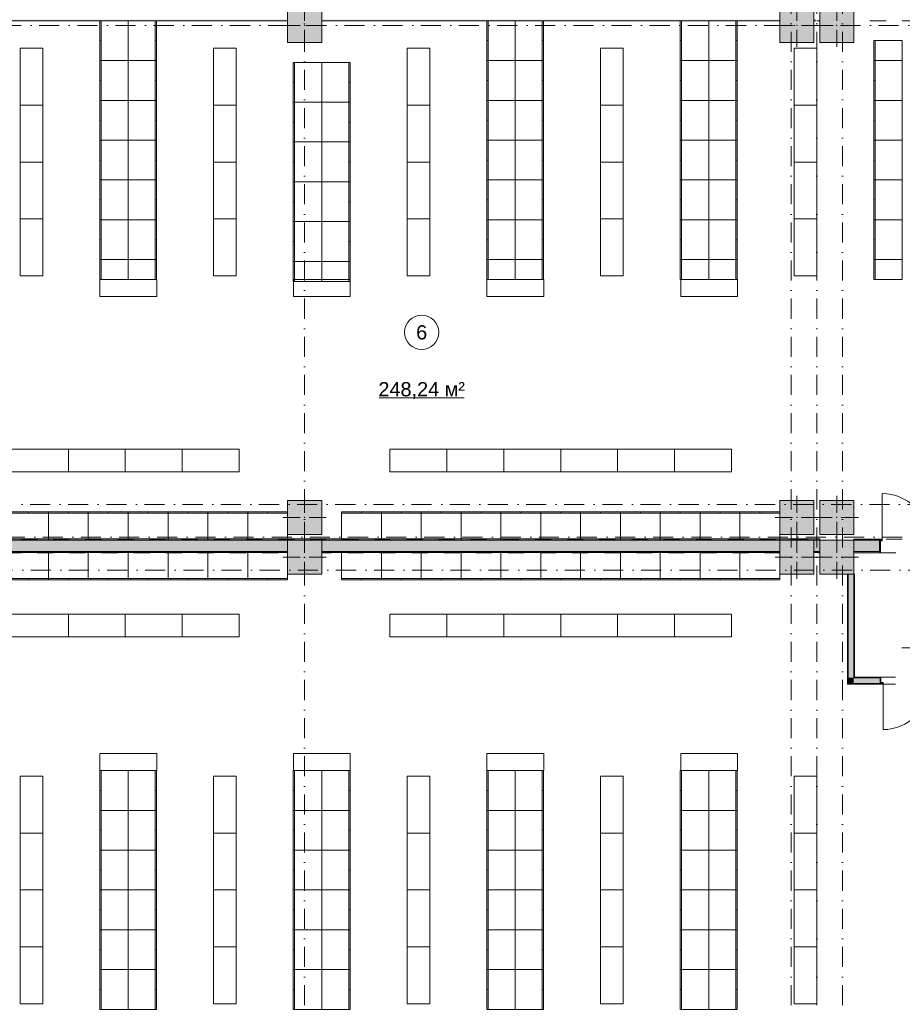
# Model space of a CAD drawing. Header units: millimetres. Extents: x -14761 to 157739, y -22400 to 107990.
# Tile 122 of 256: x 75994 to 91502, y 18790 to 36100. Entities that reach past the tile are written whole.
import ezdxf

# ---------------------------------------------------------------- set-up
doc = ezdxf.new("R2010")
doc.units = ezdxf.units.MM
doc.header["$MEASUREMENT"] = 0
doc.linetypes.add('Штриховая', pattern=[564.444447, 282.222223, -282.222223])
doc.linetypes.add('Штрихпунктирная', pattern=[670.277762, 352.777767, -176.388884, 0, -141.111112])
for name, color, linetype in [('Интерьер - Мебель', 7, 'Continuous'), ('Конструктив - Колонны', 7, 'Continuous'), ('Конструктив - Стены Блок 100 нов', 7, 'Continuous'), ('Конструктив - Стены Блок 200 нов', 7, 'Continuous'), ('Элемент Модели - Зона', 7, 'Continuous'), ('Элемент Модели - Оси', 7, 'Continuous')]:
    doc.layers.add(name, color=color, linetype=linetype)
doc.styles.add('СГЕНЕРИР_СТИЛЬ_1', font='txt')

msp = doc.modelspace()

# ---------------------------------------------------------------- hatches: boundary and pattern name
at = {"layer": 'Конструктив - Колонны', "linetype": 'Continuous', "lineweight": 0, "true_color": 0x000000}
for points in [[(80700, 35700), (81300, 35700), (81300, 36300), (80700, 36300)], [(89350, 35700), (89950, 35700), (89950, 36300), (89350, 36300)], [(90050, 35700), (90650, 35700), (90650, 36300), (90050, 36300)], [(80700, 27050), (81300, 27050), (81300, 27650), (80700, 27650)], [(89350, 27050), (89950, 27050), (89950, 27650), (89350, 27650)], [(90050, 27050), (90650, 27050), (90650, 27650), (90050, 27650)], [(80700, 26350), (81300, 26350), (81300, 26950), (80700, 26950)], [(89350, 26350), (89950, 26350), (89950, 26950), (89350, 26950)], [(90050, 26350), (90650, 26350), (90650, 26950), (90050, 26950)]]:
    msp.add_hatch(color=18, dxfattribs=at).paths.add_polyline_path(points)
at = {"layer": 'Конструктив - Стены Блок 100 нов', "linetype": 'Continuous', "lineweight": 0, "true_color": 0x000000}
for points in [[(90550, 24430), (90550, 26345), (90540, 26345), (90540, 24430)], [(90550, 26345), (90650, 26350), (90650, 26350), (90550, 26350)], [(90650, 24530), (90650, 26350), (90550, 26345), (90550, 24530)], [(90650, 26350), (90650, 26350), (90660, 26350)], [(90660, 24540), (90660, 26350), (90650, 26350), (90650, 24540)], [(90540, 24430), (90540, 24420), (90550, 24430)], [(90540, 24420), (90550, 24420), (90550, 24430)], [(90550, 24530), (90550, 24430), (90650, 24530)], [(90650, 24530), (90550, 24430), (90650, 24430)], [(91115, 24430), (90550, 24430), (90550, 24420), (91115, 24420)], [(90650, 24540), (90650, 24530), (90660, 24540)], [(90660, 24540), (90650, 24530), (90660, 24530)], [(90650, 24530), (90650, 24430), (91115, 24430), (91115, 24450), (91115, 24530)], [(90660, 24540), (90660, 24530), (91115, 24530), (91115, 24540)], [(91125, 24540), (91115, 24540), (91115, 24530), (91115, 24450), (91125, 24450)], [(91115, 24420), (91165, 24420), (91165, 24450), (91115, 24450)]]:
    msp.add_hatch(color=18, dxfattribs=at).paths.add_polyline_path(points)
at = {"layer": 'Конструктив - Стены Блок 200 нов', "linetype": 'Continuous', "lineweight": 0, "true_color": 0x000000}
for points in [[(72300, 36080), (80700, 36080), (80700, 36100), (72300, 36100)], [(81300, 36080), (89350, 36080), (89350, 36100), (81300, 36100)], [(89950, 36099), (89969, 36080), (89969, 36100), (89950, 36100)], [(89950, 36099), (89950, 36080), (89969, 36080)], [(90050, 26971), (71720, 26971), (71720, 26951), (90050, 26951)], [(90050, 26951), (71720, 26951), (71720, 26950), (72300, 26950), (72300, 26751), (80700, 26751), (80700, 26950), (81300, 26950), (81300, 26751), (89350, 26751), (89350, 26950), (89950, 26950), (89950, 26751), (90050, 26751)], [(90650, 26950), (91100, 26950), (91100, 26970), (90650, 26970)], [(90650, 26950), (90650, 26750), (91100, 26750), (91100, 26940), (91100, 26950)], [(91100, 26970), (91100, 26940), (91150, 26940), (91150, 26970)], [(91120, 26730), (91120, 26940), (91100, 26940), (91100, 26750), (91100, 26730)], [(72305, 26731), (80700, 26731), (80700, 26751), (72305, 26751)], [(81300, 26731), (89350, 26731), (89350, 26751), (81300, 26751)], [(89950, 26731), (90050, 26731), (90050, 26751), (89950, 26751)], [(90650, 26750), (90650, 26730), (91100, 26730), (91100, 26750)]]:
    msp.add_hatch(color=18, dxfattribs=at).paths.add_polyline_path(points)

# ---------------------------------------------------------------- linework, layer by layer
at = {"layer": 'Интерьер - Мебель', "color": 7, "linetype": 'Continuous', "lineweight": 15}
for p, q in [((77400, 36082), (77425, 36082)), ((77425, 36082), (77425, 35382)), ((78375, 36082), (78375, 35382)), ((78400, 36082), (78375, 36082)), ((84200, 36082), (84225, 36082)), ((84225, 36082), (84225, 35382)), ((85175, 36082), (85175, 35382)), ((85200, 36082), (85175, 36082)), ((87600, 36082), (87625, 36082)), ((87625, 36082), (87625, 35382)), ((88575, 36082), (88575, 35382)), ((88600, 36082), (88575, 36082)), ((77400, 35732), (77425, 35732)), ((78400, 35732), (78375, 35732)), ((84200, 35732), (84225, 35732)), ((85200, 35732), (85175, 35732)), ((87600, 35732), (87625, 35732)), ((88600, 35732), (88575, 35732)), ((91025, 35382), (91025, 35732)), ((77400, 35382), (77425, 35382)), ((77425, 35382), (77425, 34682)), ((78375, 35382), (78375, 34682)), ((78400, 35382), (78375, 35382)), ((80800, 35350), (80825, 35350)), ((80825, 35350), (80825, 34650)), ((81775, 35350), (81775, 34650)), ((81800, 35350), (81775, 35350)), ((84200, 35382), (84225, 35382)), ((84225, 35382), (84225, 34682)), ((85175, 35382), (85175, 34682)), ((85200, 35382), (85175, 35382)), ((87600, 35382), (87625, 35382)), ((87625, 35382), (87625, 34682)), ((88575, 35382), (88575, 34682)), ((88600, 35382), (88575, 35382)), ((91000, 35382), (91025, 35382)), ((91000, 35382), (91025, 35382)), ((91025, 35382), (91025, 34682)), ((77400, 35032), (77425, 35032)), ((78400, 35032), (78375, 35032)), ((80800, 35000), (80825, 35000)), ((81800, 35000), (81775, 35000)), ((84200, 35032), (84225, 35032)), ((85200, 35032), (85175, 35032)), ((87600, 35032), (87625, 35032)), ((88600, 35032), (88575, 35032)), ((91000, 35032), (91025, 35032)), ((77400, 34682), (77425, 34682)), ((77425, 34682), (77425, 33982)), ((78375, 34682), (78375, 33982)), ((78400, 34682), (78375, 34682)), ((80800, 34650), (80825, 34650)), ((80825, 34650), (80825, 33950)), ((81775, 34650), (81775, 33950)), ((81800, 34650), (81775, 34650)), ((84200, 34682), (84225, 34682)), ((84225, 34682), (84225, 33982)), ((85175, 34682), (85175, 33982)), ((85200, 34682), (85175, 34682)), ((87600, 34682), (87625, 34682)), ((87625, 34682), (87625, 33982)), ((88575, 34682), (88575, 33982)), ((88600, 34682), (88575, 34682)), ((91000, 34682), (91025, 34682)), ((91025, 34682), (91025, 33982)), ((77400, 34332), (77425, 34332)), ((78400, 34332), (78375, 34332)), ((80800, 34300), (80825, 34300)), ((81800, 34300), (81775, 34300)), ((84200, 34332), (84225, 34332)), ((85200, 34332), (85175, 34332)), ((87600, 34332), (87625, 34332)), ((88600, 34332), (88575, 34332)), ((91000, 34332), (91025, 34332)), ((77400, 33982), (77425, 33982)), ((77425, 33982), (77425, 33282)), ((78375, 33982), (78375, 33282)), ((78400, 33982), (78375, 33982)), ((80800, 33950), (80825, 33950)), ((80825, 33950), (80825, 33250)), ((81775, 33950), (81775, 33250)), ((81800, 33950), (81775, 33950)), ((84200, 33982), (84225, 33982)), ((84225, 33982), (84225, 33282)), ((85175, 33982), (85175, 33282)), ((85200, 33982), (85175, 33982)), ((87600, 33982), (87625, 33982)), ((87625, 33982), (87625, 33282)), ((88575, 33982), (88575, 33282)), ((88600, 33982), (88575, 33982)), ((91000, 33982), (91025, 33982)), ((91025, 33982), (91025, 33282)), ((77400, 33632), (77425, 33632)), ((78400, 33632), (78375, 33632)), ((80800, 33600), (80825, 33600)), ((81800, 33600), (81775, 33600)), ((84200, 33632), (84225, 33632)), ((85200, 33632), (85175, 33632)), ((87600, 33632), (87625, 33632)), ((88600, 33632), (88575, 33632)), ((91000, 33632), (91025, 33632)), ((77400, 33282), (77425, 33282)), ((77425, 33282), (77425, 32582)), ((78375, 33282), (78375, 32582)), ((78400, 33282), (78375, 33282)), ((80800, 33250), (80825, 33250)), ((80825, 33250), (80825, 32550)), ((81775, 33250), (81775, 32550)), ((81800, 33250), (81775, 33250)), ((84200, 33282), (84225, 33282)), ((84225, 33282), (84225, 32582)), ((85175, 33282), (85175, 32582)), ((85200, 33282), (85175, 33282)), ((87600, 33282), (87625, 33282)), ((87625, 33282), (87625, 32582)), ((88575, 33282), (88575, 32582)), ((88600, 33282), (88575, 33282)), ((91000, 33282), (91025, 33282)), ((91025, 33282), (91025, 32582)), ((77400, 32932), (77425, 32932)), ((78400, 32932), (78375, 32932)), ((80800, 32900), (80825, 32900)), ((81800, 32900), (81775, 32900)), ((84200, 32932), (84225, 32932)), ((85200, 32932), (85175, 32932)), ((87600, 32932), (87625, 32932)), ((88600, 32932), (88575, 32932)), ((91000, 32932), (91025, 32932)), ((77400, 32582), (77425, 32582)), ((77425, 32582), (77425, 31882)), ((78375, 32582), (78375, 31882)), ((78400, 32582), (78375, 32582)), ((80800, 32550), (80825, 32550)), ((80825, 32550), (80825, 31850)), ((81775, 32550), (81775, 31850)), ((81800, 32550), (81775, 32550)), ((84200, 32582), (84225, 32582)), ((84225, 32582), (84225, 31882)), ((85175, 32582), (85175, 31882)), ((85200, 32582), (85175, 32582)), ((87600, 32582), (87625, 32582)), ((87625, 32582), (87625, 31882)), ((88575, 32582), (88575, 31882)), ((88600, 32582), (88575, 32582)), ((91000, 32582), (91025, 32582)), ((91025, 32582), (91025, 31882)), ((77400, 32232), (77425, 32232)), ((78400, 32232), (78375, 32232)), ((80800, 32200), (80825, 32200)), ((81800, 32200), (81775, 32200)), ((84200, 32232), (84225, 32232)), ((85200, 32232), (85175, 32232)), ((87600, 32232), (87625, 32232)), ((88600, 32232), (88575, 32232)), ((91000, 32232), (91025, 32232)), ((77425, 31532), (77425, 31882)), ((78375, 31532), (78375, 31882)), ((84225, 31532), (84225, 31882)), ((85175, 31532), (85175, 31882)), ((87625, 31532), (87625, 31882)), ((88575, 31532), (88575, 31882)), ((91025, 31532), (91025, 31882)), ((80825, 31500), (80825, 31850)), ((81775, 31500), (81775, 31850)), ((77400, 31532), (77425, 31532)), ((78402, 31532), (77402, 31532)), ((77402, 31532), (77402, 31232)), ((78400, 31532), (78375, 31532)), ((78402, 31232), (78402, 31532)), ((81803, 31532), (80803, 31532)), ((80803, 31532), (80803, 31232)), ((81803, 31232), (81803, 31532)), ((84200, 31532), (84225, 31532)), ((85203, 31532), (84203, 31532)), ((84203, 31532), (84203, 31232)), ((85200, 31532), (85175, 31532)), ((85203, 31232), (85203, 31532)), ((87600, 31532), (87625, 31532)), ((88608, 31532), (87608, 31532)), ((87608, 31532), (87608, 31232)), ((88600, 31532), (88575, 31532)), ((88608, 31232), (88608, 31532)), ((91000, 31532), (91025, 31532)), ((80800, 31500), (80825, 31500)), ((81800, 31500), (81775, 31500)), ((77402, 31232), (78402, 31232)), ((80803, 31232), (81803, 31232)), ((84203, 31232), (85203, 31232)), ((87608, 31232), (88608, 31232)), ((75800, 27425), (76500, 27425)), ((76150, 27450), (76150, 27425)), ((76500, 27450), (76500, 27425)), ((76500, 27425), (77200, 27425)), ((76850, 27450), (76850, 27425)), ((77200, 27450), (77200, 27425)), ((77200, 27425), (77900, 27425)), ((77550, 27450), (77550, 27425)), ((77900, 27450), (77900, 27425)), ((77900, 27425), (78600, 27425)), ((78250, 27450), (78250, 27425)), ((78600, 27450), (78600, 27425)), ((78600, 27425), (79300, 27425)), ((78950, 27450), (78950, 27425)), ((79300, 27450), (79300, 27425)), ((79300, 27425), (80000, 27425)), ((79650, 27450), (79650, 27425)), ((80000, 27450), (80000, 27425)), ((80000, 27425), (80700, 27425)), ((80350, 27450), (80350, 27425)), ((81650, 27450), (81650, 27425)), ((81650, 27425), (82350, 27425)), ((82000, 27450), (82000, 27425)), ((82350, 27450), (82350, 27425)), ((82350, 27425), (83050, 27425)), ((82700, 27450), (82700, 27425)), ((83050, 27450), (83050, 27425)), ((83050, 27425), (83750, 27425)), ((83400, 27450), (83400, 27425)), ((83750, 27450), (83750, 27425)), ((83750, 27425), (84450, 27425)), ((84100, 27450), (84100, 27425)), ((84450, 27450), (84450, 27425)), ((84450, 27425), (85150, 27425)), ((84800, 27450), (84800, 27425)), ((85150, 27450), (85150, 27425)), ((85150, 27425), (85850, 27425)), ((85500, 27450), (85500, 27425)), ((85850, 27450), (85850, 27425)), ((85850, 27425), (86550, 27425)), ((86200, 27450), (86200, 27425)), ((86550, 27450), (86550, 27425)), ((86550, 27425), (87250, 27425)), ((86900, 27450), (86900, 27425)), ((87250, 27450), (87250, 27425)), ((87250, 27425), (87950, 27425)), ((87600, 27450), (87600, 27425)), ((87950, 27450), (87950, 27425)), ((87950, 27425), (88650, 27425)), ((88300, 27450), (88300, 27425)), ((88650, 27450), (88650, 27425)), ((88650, 27425), (89350, 27425)), ((89000, 27450), (89000, 27425)), ((75800, 26275), (76500, 26275)), ((76150, 26250), (76150, 26275)), ((76500, 26275), (77200, 26275)), ((76500, 26250), (76500, 26275)), ((76850, 26250), (76850, 26275)), ((77200, 26275), (77900, 26275)), ((77200, 26250), (77200, 26275)), ((77550, 26250), (77550, 26275)), ((77900, 26275), (78600, 26275)), ((77900, 26250), (77900, 26275)), ((78250, 26250), (78250, 26275)), ((78600, 26275), (79300, 26275)), ((78600, 26250), (78600, 26275)), ((78950, 26250), (78950, 26275)), ((79300, 26275), (80000, 26275)), ((79300, 26250), (79300, 26275)), ((79650, 26250), (79650, 26275)), ((80000, 26275), (80700, 26275)), ((80000, 26250), (80000, 26275)), ((80350, 26250), (80350, 26275)), ((81650, 26275), (82350, 26275)), ((81650, 26250), (81650, 26275)), ((82000, 26250), (82000, 26275)), ((82350, 26275), (83050, 26275)), ((82350, 26250), (82350, 26275)), ((82700, 26250), (82700, 26275)), ((83050, 26275), (83750, 26275)), ((83050, 26250), (83050, 26275)), ((83400, 26250), (83400, 26275)), ((83750, 26275), (84450, 26275)), ((83750, 26250), (83750, 26275)), ((84100, 26250), (84100, 26275)), ((84450, 26275), (85150, 26275)), ((84450, 26250), (84450, 26275)), ((84800, 26250), (84800, 26275)), ((85150, 26275), (85850, 26275)), ((85150, 26250), (85150, 26275)), ((85500, 26250), (85500, 26275)), ((85850, 26275), (86550, 26275)), ((85850, 26250), (85850, 26275)), ((86200, 26250), (86200, 26275)), ((86550, 26275), (87250, 26275)), ((86550, 26250), (86550, 26275)), ((86900, 26250), (86900, 26275)), ((87250, 26275), (87950, 26275)), ((87250, 26250), (87250, 26275)), ((87600, 26250), (87600, 26275)), ((87950, 26275), (88650, 26275)), ((87950, 26250), (87950, 26275)), ((88300, 26250), (88300, 26275)), ((88650, 26275), (89350, 26275)), ((88650, 26250), (88650, 26275)), ((89000, 26250), (89000, 26275)), ((77402, 22900), (77402, 23200)), ((77402, 23200), (78402, 23200)), ((78402, 23200), (78402, 22900)), ((80803, 22900), (80803, 23200)), ((80803, 23200), (81803, 23200)), ((81803, 23200), (81803, 22900)), ((84203, 22900), (84203, 23200)), ((84203, 23200), (85203, 23200)), ((85203, 23200), (85203, 22900)), ((87608, 22900), (87608, 23200)), ((87608, 23200), (88608, 23200)), ((88608, 23200), (88608, 22900)), ((77400, 22900), (77425, 22900)), ((78402, 22900), (77402, 22900)), ((77425, 22900), (77425, 22200)), ((78375, 22900), (78375, 22200)), ((78400, 22900), (78375, 22900)), ((80800, 22900), (80825, 22900)), ((81803, 22900), (80803, 22900)), ((80825, 22900), (80825, 22200)), ((81775, 22900), (81775, 22200)), ((81800, 22900), (81775, 22900)), ((84200, 22900), (84225, 22900)), ((85203, 22900), (84203, 22900)), ((84225, 22900), (84225, 22200)), ((85175, 22900), (85175, 22200)), ((85200, 22900), (85175, 22900)), ((87600, 22900), (87625, 22900)), ((88608, 22900), (87608, 22900)), ((87625, 22900), (87625, 22200)), ((88575, 22900), (88575, 22200)), ((88600, 22900), (88575, 22900)), ((77400, 22550), (77425, 22550)), ((78400, 22550), (78375, 22550)), ((80800, 22550), (80825, 22550)), ((81800, 22550), (81775, 22550)), ((84200, 22550), (84225, 22550)), ((85200, 22550), (85175, 22550)), ((87600, 22550), (87625, 22550)), ((88600, 22550), (88575, 22550)), ((77400, 22200), (77425, 22200)), ((77425, 22200), (77425, 21500)), ((78375, 22200), (78375, 21500)), ((78400, 22200), (78375, 22200)), ((80800, 22200), (80825, 22200)), ((80825, 22200), (80825, 21500)), ((81775, 22200), (81775, 21500)), ((81800, 22200), (81775, 22200)), ((84200, 22200), (84225, 22200)), ((84225, 22200), (84225, 21500)), ((85175, 22200), (85175, 21500)), ((85200, 22200), (85175, 22200)), ((87600, 22200), (87625, 22200)), ((87625, 22200), (87625, 21500)), ((88575, 22200), (88575, 21500)), ((88600, 22200), (88575, 22200)), ((77400, 21850), (77425, 21850)), ((78400, 21850), (78375, 21850)), ((80800, 21850), (80825, 21850)), ((81800, 21850), (81775, 21850)), ((84200, 21850), (84225, 21850)), ((85200, 21850), (85175, 21850)), ((87600, 21850), (87625, 21850)), ((88600, 21850), (88575, 21850)), ((77400, 21500), (77425, 21500)), ((77425, 21500), (77425, 20800)), ((78375, 21500), (78375, 20800)), ((78400, 21500), (78375, 21500)), ((80800, 21500), (80825, 21500)), ((80825, 21500), (80825, 20800)), ((81775, 21500), (81775, 20800)), ((81800, 21500), (81775, 21500)), ((84200, 21500), (84225, 21500)), ((84225, 21500), (84225, 20800)), ((85175, 21500), (85175, 20800)), ((85200, 21500), (85175, 21500)), ((87600, 21500), (87625, 21500)), ((87625, 21500), (87625, 20800)), ((88575, 21500), (88575, 20800)), ((88600, 21500), (88575, 21500)), ((77400, 21150), (77425, 21150)), ((78400, 21150), (78375, 21150)), ((80800, 21150), (80825, 21150)), ((81800, 21150), (81775, 21150)), ((84200, 21150), (84225, 21150)), ((85200, 21150), (85175, 21150)), ((87600, 21150), (87625, 21150)), ((88600, 21150), (88575, 21150)), ((77400, 20800), (77425, 20800)), ((77425, 20800), (77425, 20100)), ((78375, 20800), (78375, 20100)), ((78400, 20800), (78375, 20800)), ((80800, 20800), (80825, 20800)), ((80825, 20800), (80825, 20100)), ((81775, 20800), (81775, 20100)), ((81800, 20800), (81775, 20800)), ((84200, 20800), (84225, 20800)), ((84225, 20800), (84225, 20100)), ((85175, 20800), (85175, 20100)), ((85200, 20800), (85175, 20800)), ((87600, 20800), (87625, 20800)), ((87625, 20800), (87625, 20100)), ((88575, 20800), (88575, 20100)), ((88600, 20800), (88575, 20800)), ((77400, 20450), (77425, 20450)), ((78400, 20450), (78375, 20450)), ((80800, 20450), (80825, 20450)), ((81800, 20450), (81775, 20450)), ((84200, 20450), (84225, 20450)), ((85200, 20450), (85175, 20450)), ((87600, 20450), (87625, 20450)), ((88600, 20450), (88575, 20450)), ((77400, 20100), (77425, 20100)), ((77425, 20100), (77425, 19400)), ((78375, 20100), (78375, 19400)), ((78400, 20100), (78375, 20100)), ((80800, 20100), (80825, 20100)), ((80825, 20100), (80825, 19400)), ((81775, 20100), (81775, 19400)), ((81800, 20100), (81775, 20100)), ((84200, 20100), (84225, 20100)), ((84225, 20100), (84225, 19400)), ((85175, 20100), (85175, 19400)), ((85200, 20100), (85175, 20100)), ((87600, 20100), (87625, 20100)), ((87625, 20100), (87625, 19400)), ((88575, 20100), (88575, 19400)), ((88600, 20100), (88575, 20100)), ((77400, 19750), (77425, 19750)), ((78400, 19750), (78375, 19750)), ((80800, 19750), (80825, 19750)), ((81800, 19750), (81775, 19750)), ((84200, 19750), (84225, 19750)), ((85200, 19750), (85175, 19750)), ((87600, 19750), (87625, 19750)), ((88600, 19750), (88575, 19750)), ((77400, 19400), (77425, 19400)), ((77425, 19400), (77425, 18700)), ((78375, 19400), (78375, 18700)), ((78400, 19400), (78375, 19400)), ((80800, 19400), (80825, 19400)), ((80825, 19400), (80825, 18700)), ((81775, 19400), (81775, 18700)), ((81800, 19400), (81775, 19400)), ((84200, 19400), (84225, 19400)), ((84225, 19400), (84225, 18700)), ((85175, 19400), (85175, 18700)), ((85200, 19400), (85175, 19400)), ((87600, 19400), (87625, 19400)), ((87625, 19400), (87625, 18700)), ((88575, 19400), (88575, 18700)), ((88600, 19400), (88575, 19400)), ((77400, 19050), (77425, 19050)), ((78400, 19050), (78375, 19050)), ((80800, 19050), (80825, 19050)), ((81800, 19050), (81775, 19050)), ((84200, 19050), (84225, 19050)), ((85200, 19050), (85175, 19050)), ((87600, 19050), (87625, 19050)), ((88600, 19050), (88575, 19050))]:
    msp.add_line(p, q, dxfattribs=at)
at = {"layer": 'Интерьер - Мебель', "color": 7, "linetype": 'Continuous', "lineweight": 15, "flags": 128}
for points in [[(77400, 36082), (77400, 35382), (77900, 35382), (77900, 36082)], [(78400, 36082), (78400, 35382), (77900, 35382), (77900, 36082)], [(84200, 36082), (84200, 35382), (84700, 35382), (84700, 36082)], [(85200, 36082), (85200, 35382), (84700, 35382), (84700, 36082)], [(87600, 36082), (87600, 35382), (88100, 35382), (88100, 36082)], [(88600, 36082), (88600, 35382), (88100, 35382), (88100, 36082)], [(91000, 35382), (91000, 35732), (91500, 35732), (91500, 35382)], [(76400, 35598), (76400, 34598), (76000, 34598), (76000, 35598)], [(79800, 35598), (79800, 34598), (79400, 34598), (79400, 35598)], [(83200, 35598), (83200, 34598), (82800, 34598), (82800, 35598)], [(86600, 35598), (86600, 34598), (86200, 34598), (86200, 35598)], [(90000, 35598), (90000, 34598), (89600, 34598), (89600, 35598)], [(77400, 35382), (77400, 34682), (77900, 34682), (77900, 35382)], [(78400, 35382), (78400, 34682), (77900, 34682), (77900, 35382)], [(80800, 35350), (80800, 34650), (81300, 34650), (81300, 35350)], [(81800, 35350), (81800, 34650), (81300, 34650), (81300, 35350)], [(84200, 35382), (84200, 34682), (84700, 34682), (84700, 35382)], [(85200, 35382), (85200, 34682), (84700, 34682), (84700, 35382)], [(87600, 35382), (87600, 34682), (88100, 34682), (88100, 35382)], [(88600, 35382), (88600, 34682), (88100, 34682), (88100, 35382)], [(91000, 35382), (91000, 34682), (91500, 34682), (91500, 35382)], [(77400, 34682), (77400, 33982), (77900, 33982), (77900, 34682)], [(78400, 34682), (78400, 33982), (77900, 33982), (77900, 34682)], [(80800, 34650), (80800, 33950), (81300, 33950), (81300, 34650)], [(81800, 34650), (81800, 33950), (81300, 33950), (81300, 34650)], [(84200, 34682), (84200, 33982), (84700, 33982), (84700, 34682)], [(85200, 34682), (85200, 33982), (84700, 33982), (84700, 34682)], [(87600, 34682), (87600, 33982), (88100, 33982), (88100, 34682)], [(88600, 34682), (88600, 33982), (88100, 33982), (88100, 34682)], [(91000, 34682), (91000, 33982), (91500, 33982), (91500, 34682)], [(76400, 34598), (76400, 33598), (76000, 33598), (76000, 34598)], [(79800, 34598), (79800, 33598), (79400, 33598), (79400, 34598)], [(83200, 34598), (83200, 33598), (82800, 33598), (82800, 34598)], [(86600, 34598), (86600, 33598), (86200, 33598), (86200, 34598)], [(90000, 34598), (90000, 33598), (89600, 33598), (89600, 34598)], [(77400, 33982), (77400, 33282), (77900, 33282), (77900, 33982)], [(78400, 33982), (78400, 33282), (77900, 33282), (77900, 33982)], [(80800, 33950), (80800, 33250), (81300, 33250), (81300, 33950)], [(81800, 33950), (81800, 33250), (81300, 33250), (81300, 33950)], [(84200, 33982), (84200, 33282), (84700, 33282), (84700, 33982)], [(85200, 33982), (85200, 33282), (84700, 33282), (84700, 33982)], [(87600, 33982), (87600, 33282), (88100, 33282), (88100, 33982)], [(88600, 33982), (88600, 33282), (88100, 33282), (88100, 33982)], [(91000, 33982), (91000, 33282), (91500, 33282), (91500, 33982)], [(76400, 33598), (76400, 32598), (76000, 32598), (76000, 33598)], [(79800, 33598), (79800, 32598), (79400, 32598), (79400, 33598)], [(83200, 33598), (83200, 32598), (82800, 32598), (82800, 33598)], [(86600, 33598), (86600, 32598), (86200, 32598), (86200, 33598)], [(90000, 33598), (90000, 32598), (89600, 32598), (89600, 33598)], [(77400, 33282), (77400, 32582), (77900, 32582), (77900, 33282)], [(78400, 33282), (78400, 32582), (77900, 32582), (77900, 33282)], [(80800, 33250), (80800, 32550), (81300, 32550), (81300, 33250)], [(81800, 33250), (81800, 32550), (81300, 32550), (81300, 33250)], [(84200, 33282), (84200, 32582), (84700, 32582), (84700, 33282)], [(85200, 33282), (85200, 32582), (84700, 32582), (84700, 33282)], [(87600, 33282), (87600, 32582), (88100, 32582), (88100, 33282)], [(88600, 33282), (88600, 32582), (88100, 32582), (88100, 33282)], [(91000, 33282), (91000, 32582), (91500, 32582), (91500, 33282)], [(76400, 32598), (76400, 31598), (76000, 31598), (76000, 32598)], [(77400, 32582), (77400, 31882), (77900, 31882), (77900, 32582)], [(78400, 32582), (78400, 31882), (77900, 31882), (77900, 32582)], [(79800, 32598), (79800, 31598), (79400, 31598), (79400, 32598)], [(80800, 32550), (80800, 31850), (81300, 31850), (81300, 32550)], [(81800, 32550), (81800, 31850), (81300, 31850), (81300, 32550)], [(83200, 32598), (83200, 31598), (82800, 31598), (82800, 32598)], [(84200, 32582), (84200, 31882), (84700, 31882), (84700, 32582)], [(85200, 32582), (85200, 31882), (84700, 31882), (84700, 32582)], [(86600, 32598), (86600, 31598), (86200, 31598), (86200, 32598)], [(87600, 32582), (87600, 31882), (88100, 31882), (88100, 32582)], [(88600, 32582), (88600, 31882), (88100, 31882), (88100, 32582)], [(90000, 32598), (90000, 31598), (89600, 31598), (89600, 32598)], [(91000, 32582), (91000, 31882), (91500, 31882), (91500, 32582)], [(77400, 31532), (77400, 31882), (77900, 31882), (77900, 31532)], [(78400, 31532), (78400, 31882), (77900, 31882), (77900, 31532)], [(84200, 31532), (84200, 31882), (84700, 31882), (84700, 31532)], [(85200, 31532), (85200, 31882), (84700, 31882), (84700, 31532)], [(87600, 31532), (87600, 31882), (88100, 31882), (88100, 31532)], [(88600, 31532), (88600, 31882), (88100, 31882), (88100, 31532)], [(91000, 31532), (91000, 31882), (91500, 31882), (91500, 31532)], [(80800, 31500), (80800, 31850), (81300, 31850), (81300, 31500)], [(81800, 31500), (81800, 31850), (81300, 31850), (81300, 31500)], [(75850, 28549), (76850, 28549), (76850, 28149), (75850, 28149)], [(76850, 28549), (77850, 28549), (77850, 28149), (76850, 28149)], [(77850, 28549), (78850, 28549), (78850, 28149), (77850, 28149)], [(78850, 28549), (79850, 28549), (79850, 28149), (78850, 28149)], [(82500, 28549), (83500, 28549), (83500, 28149), (82500, 28149)], [(83500, 28549), (84500, 28549), (84500, 28149), (83500, 28149)], [(84500, 28549), (85500, 28549), (85500, 28149), (84500, 28149)], [(85500, 28549), (86500, 28549), (86500, 28149), (85500, 28149)], [(86500, 28549), (87500, 28549), (87500, 28149), (86500, 28149)], [(87500, 28549), (88500, 28549), (88500, 28149), (87500, 28149)], [(75800, 27450), (76500, 27450), (76500, 26950), (75800, 26950)], [(76500, 27450), (77200, 27450), (77200, 26950), (76500, 26950)], [(77200, 27450), (77900, 27450), (77900, 26950), (77200, 26950)], [(77900, 27450), (78600, 27450), (78600, 26950), (77900, 26950)], [(78600, 27450), (79300, 27450), (79300, 26950), (78600, 26950)], [(79300, 27450), (80000, 27450), (80000, 26950), (79300, 26950)], [(80000, 27450), (80700, 27450), (80700, 26950), (80000, 26950)], [(81650, 27450), (82350, 27450), (82350, 26950), (81650, 26950)], [(82350, 27450), (83050, 27450), (83050, 26950), (82350, 26950)], [(83050, 27450), (83750, 27450), (83750, 26950), (83050, 26950)], [(83750, 27450), (84450, 27450), (84450, 26950), (83750, 26950)], [(84450, 27450), (85150, 27450), (85150, 26950), (84450, 26950)], [(85150, 27450), (85850, 27450), (85850, 26950), (85150, 26950)], [(85850, 27450), (86550, 27450), (86550, 26950), (85850, 26950)], [(86550, 27450), (87250, 27450), (87250, 26950), (86550, 26950)], [(87250, 27450), (87950, 27450), (87950, 26950), (87250, 26950)], [(87950, 27450), (88650, 27450), (88650, 26950), (87950, 26950)], [(88650, 27450), (89350, 27450), (89350, 26950), (88650, 26950)], [(75800, 26250), (76500, 26250), (76500, 26750), (75800, 26750)], [(76500, 26250), (77200, 26250), (77200, 26750), (76500, 26750)], [(77200, 26250), (77900, 26250), (77900, 26750), (77200, 26750)], [(77900, 26250), (78600, 26250), (78600, 26750), (77900, 26750)], [(78600, 26250), (79300, 26250), (79300, 26750), (78600, 26750)], [(79300, 26250), (80000, 26250), (80000, 26750), (79300, 26750)], [(80000, 26250), (80700, 26250), (80700, 26750), (80000, 26750)], [(81650, 26250), (82350, 26250), (82350, 26750), (81650, 26750)], [(82350, 26250), (83050, 26250), (83050, 26750), (82350, 26750)], [(83050, 26250), (83750, 26250), (83750, 26750), (83050, 26750)], [(83750, 26250), (84450, 26250), (84450, 26750), (83750, 26750)], [(84450, 26250), (85150, 26250), (85150, 26750), (84450, 26750)], [(85150, 26250), (85850, 26250), (85850, 26750), (85150, 26750)], [(85850, 26250), (86550, 26250), (86550, 26750), (85850, 26750)], [(86550, 26250), (87250, 26250), (87250, 26750), (86550, 26750)], [(87250, 26250), (87950, 26250), (87950, 26750), (87250, 26750)], [(87950, 26250), (88650, 26250), (88650, 26750), (87950, 26750)], [(88650, 26250), (89350, 26250), (89350, 26750), (88650, 26750)], [(75850, 25651), (76850, 25651), (76850, 25251), (75850, 25251)], [(76850, 25651), (77850, 25651), (77850, 25251), (76850, 25251)], [(77850, 25651), (78850, 25651), (78850, 25251), (77850, 25251)], [(78850, 25651), (79850, 25651), (79850, 25251), (78850, 25251)], [(82500, 25651), (83500, 25651), (83500, 25251), (82500, 25251)], [(83500, 25651), (84500, 25651), (84500, 25251), (83500, 25251)], [(84500, 25651), (85500, 25651), (85500, 25251), (84500, 25251)], [(85500, 25651), (86500, 25651), (86500, 25251), (85500, 25251)], [(86500, 25651), (87500, 25651), (87500, 25251), (86500, 25251)], [(87500, 25651), (88500, 25651), (88500, 25251), (87500, 25251)], [(77400, 22900), (77400, 22200), (77900, 22200), (77900, 22900)], [(78400, 22900), (78400, 22200), (77900, 22200), (77900, 22900)], [(80800, 22900), (80800, 22200), (81300, 22200), (81300, 22900)], [(81800, 22900), (81800, 22200), (81300, 22200), (81300, 22900)], [(84200, 22900), (84200, 22200), (84700, 22200), (84700, 22900)], [(85200, 22900), (85200, 22200), (84700, 22200), (84700, 22900)], [(87600, 22900), (87600, 22200), (88100, 22200), (88100, 22900)], [(88600, 22900), (88600, 22200), (88100, 22200), (88100, 22900)], [(76400, 22800), (76400, 21800), (76000, 21800), (76000, 22800)], [(79800, 22800), (79800, 21800), (79400, 21800), (79400, 22800)], [(83200, 22800), (83200, 21800), (82800, 21800), (82800, 22800)], [(86600, 22800), (86600, 21800), (86200, 21800), (86200, 22800)], [(90000, 22800), (90000, 21800), (89600, 21800), (89600, 22800)], [(77400, 22200), (77400, 21500), (77900, 21500), (77900, 22200)], [(78400, 22200), (78400, 21500), (77900, 21500), (77900, 22200)], [(80800, 22200), (80800, 21500), (81300, 21500), (81300, 22200)], [(81800, 22200), (81800, 21500), (81300, 21500), (81300, 22200)], [(84200, 22200), (84200, 21500), (84700, 21500), (84700, 22200)], [(85200, 22200), (85200, 21500), (84700, 21500), (84700, 22200)], [(87600, 22200), (87600, 21500), (88100, 21500), (88100, 22200)], [(88600, 22200), (88600, 21500), (88100, 21500), (88100, 22200)], [(76400, 21800), (76400, 20800), (76000, 20800), (76000, 21800)], [(79800, 21800), (79800, 20800), (79400, 20800), (79400, 21800)], [(83200, 21800), (83200, 20800), (82800, 20800), (82800, 21800)], [(86600, 21800), (86600, 20800), (86200, 20800), (86200, 21800)], [(90000, 21800), (90000, 20800), (89600, 20800), (89600, 21800)], [(77400, 21500), (77400, 20800), (77900, 20800), (77900, 21500)], [(78400, 21500), (78400, 20800), (77900, 20800), (77900, 21500)], [(80800, 21500), (80800, 20800), (81300, 20800), (81300, 21500)], [(81800, 21500), (81800, 20800), (81300, 20800), (81300, 21500)], [(84200, 21500), (84200, 20800), (84700, 20800), (84700, 21500)], [(85200, 21500), (85200, 20800), (84700, 20800), (84700, 21500)], [(87600, 21500), (87600, 20800), (88100, 20800), (88100, 21500)], [(88600, 21500), (88600, 20800), (88100, 20800), (88100, 21500)], [(76400, 20800), (76400, 19800), (76000, 19800), (76000, 20800)], [(77400, 20800), (77400, 20100), (77900, 20100), (77900, 20800)], [(78400, 20800), (78400, 20100), (77900, 20100), (77900, 20800)], [(79800, 20800), (79800, 19800), (79400, 19800), (79400, 20800)], [(80800, 20800), (80800, 20100), (81300, 20100), (81300, 20800)], [(81800, 20800), (81800, 20100), (81300, 20100), (81300, 20800)], [(83200, 20800), (83200, 19800), (82800, 19800), (82800, 20800)], [(84200, 20800), (84200, 20100), (84700, 20100), (84700, 20800)], [(85200, 20800), (85200, 20100), (84700, 20100), (84700, 20800)], [(86600, 20800), (86600, 19800), (86200, 19800), (86200, 20800)], [(87600, 20800), (87600, 20100), (88100, 20100), (88100, 20800)], [(88600, 20800), (88600, 20100), (88100, 20100), (88100, 20800)], [(90000, 20800), (90000, 19800), (89600, 19800), (89600, 20800)], [(77400, 20100), (77400, 19400), (77900, 19400), (77900, 20100)], [(78400, 20100), (78400, 19400), (77900, 19400), (77900, 20100)], [(80800, 20100), (80800, 19400), (81300, 19400), (81300, 20100)], [(81800, 20100), (81800, 19400), (81300, 19400), (81300, 20100)], [(84200, 20100), (84200, 19400), (84700, 19400), (84700, 20100)], [(85200, 20100), (85200, 19400), (84700, 19400), (84700, 20100)], [(87600, 20100), (87600, 19400), (88100, 19400), (88100, 20100)], [(88600, 20100), (88600, 19400), (88100, 19400), (88100, 20100)], [(76400, 19800), (76400, 18800), (76000, 18800), (76000, 19800)], [(79800, 19800), (79800, 18800), (79400, 18800), (79400, 19800)], [(83200, 19800), (83200, 18800), (82800, 18800), (82800, 19800)], [(86600, 19800), (86600, 18800), (86200, 18800), (86200, 19800)], [(90000, 19800), (90000, 18800), (89600, 18800), (89600, 19800)], [(77400, 19400), (77400, 18700), (77900, 18700), (77900, 19400)], [(78400, 19400), (78400, 18700), (77900, 18700), (77900, 19400)], [(80800, 19400), (80800, 18700), (81300, 18700), (81300, 19400)], [(81800, 19400), (81800, 18700), (81300, 18700), (81300, 19400)], [(84200, 19400), (84200, 18700), (84700, 18700), (84700, 19400)], [(85200, 19400), (85200, 18700), (84700, 18700), (84700, 19400)], [(87600, 19400), (87600, 18700), (88100, 18700), (88100, 19400)], [(88600, 19400), (88600, 18700), (88100, 18700), (88100, 19400)]]:
    msp.add_lwpolyline(points, close=True, dxfattribs=at)
at = {"layer": 'Конструктив - Колонны', "color": 251, "linetype": 'Continuous', "lineweight": 5, "true_color": 0x575757}
for p, q in [((81000, 36080), (81000, 36380)), ((89650, 36080), (89650, 36380)), ((90350, 36080), (90350, 36380)), ((80920, 36000), (80620, 36000)), ((81000, 35920), (81000, 35620)), ((81080, 36000), (81380, 36000)), ((89570, 36000), (89270, 36000)), ((89650, 35920), (89650, 35620)), ((89730, 36000), (90030, 36000)), ((90270, 36000), (89970, 36000)), ((90350, 35920), (90350, 35620)), ((90430, 36000), (90730, 36000)), ((81000, 27430), (81000, 27730)), ((89650, 27430), (89650, 27730)), ((90350, 27430), (90350, 27730)), ((80920, 27350), (80620, 27350)), ((81080, 27350), (81380, 27350)), ((89570, 27350), (89270, 27350)), ((89730, 27350), (90030, 27350)), ((90270, 27350), (89970, 27350)), ((90430, 27350), (90730, 27350)), ((81000, 27270), (81000, 26970)), ((89650, 27270), (89650, 26970)), ((90350, 27270), (90350, 26970)), ((81000, 26730), (81000, 27030)), ((89650, 26730), (89650, 27030)), ((90350, 26730), (90350, 27030)), ((80920, 26650), (80620, 26650)), ((81000, 26570), (81000, 26270)), ((81080, 26650), (81380, 26650)), ((89570, 26650), (89270, 26650)), ((89650, 26570), (89650, 26270)), ((89730, 26650), (90030, 26650)), ((90270, 26650), (89970, 26650)), ((90350, 26570), (90350, 26270)), ((90430, 26650), (90730, 26650))]:
    msp.add_line(p, q, dxfattribs=at)
at = {"layer": 'Конструктив - Колонны', "color": 251, "linetype": 'Continuous', "lineweight": 15, "true_color": 0x575757, "flags": 128}
for points in [[(80700, 35700), (81300, 35700), (81300, 36300), (80700, 36300)], [(89350, 35700), (89950, 35700), (89950, 36300), (89350, 36300)], [(90050, 35700), (90650, 35700), (90650, 36300), (90050, 36300)], [(80700, 27050), (81300, 27050), (81300, 27650), (80700, 27650)], [(89350, 27050), (89950, 27050), (89950, 27650), (89350, 27650)], [(90050, 27050), (90650, 27050), (90650, 27650), (90050, 27650)], [(80700, 26350), (81300, 26350), (81300, 26950), (80700, 26950)], [(89350, 26350), (89950, 26350), (89950, 26950), (89350, 26950)], [(90050, 26350), (90650, 26350), (90650, 26950), (90050, 26950)]]:
    msp.add_lwpolyline(points, close=True, dxfattribs=at)
at = {"layer": 'Конструктив - Колонны', "color": 251, "linetype": 'Continuous', "lineweight": 5, "true_color": 0x575757}
for p in [(81000, 36000), (89650, 36000), (90350, 36000), (81000, 27350), (89650, 27350), (90350, 27350), (81000, 26650), (89650, 26650), (90350, 26650)]:
    msp.add_point(p, dxfattribs=at)
at = {"layer": 'Конструктив - Стены Блок 100 нов', "color": 251, "linetype": 'Continuous', "lineweight": 20, "true_color": 0x575757}
for p, q in [((90550, 26345), (90550, 26345)), ((90550, 26345), (90550, 24530)), ((90650, 24540), (90650, 26350)), ((90550, 24530), (90550, 24430)), ((90550, 24530), (90550, 24430)), ((90550, 24430), (90650, 24430)), ((90650, 24540), (90650, 24530)), ((90650, 24540), (90650, 24530)), ((91115, 24530), (90650, 24530)), ((90650, 24430), (91115, 24430)), ((91115, 24540), (91125, 24540)), ((91115, 24540), (91125, 24540)), ((91115, 24530), (91115, 24450)), ((91115, 24450), (91125, 24450)), ((91115, 24430), (91115, 24450)), ((91115, 24430), (91115, 24450)), ((91115, 24430), (91115, 24450)), ((91115, 24420), (91115, 24430)), ((91115, 24420), (91115, 24430)), ((91115, 24420), (91115, 24430)), ((91125, 24450), (91125, 24540)), ((91125, 24450), (91125, 24540))]:
    msp.add_line(p, q, dxfattribs=at)
at = {"layer": 'Конструктив - Стены Блок 100 нов', "color": 251, "linetype": 'Continuous', "lineweight": 5, "true_color": 0x575757}
for p, q in [((91165, 24450), (91115, 24450)), ((91115, 24450), (91115, 24420)), ((91115, 24420), (91165, 24420)), ((91165, 24420), (91165, 24450)), ((91165, 24420), (91165, 23620))]:
    msp.add_line(p, q, dxfattribs=at)
at = {"layer": 'Конструктив - Стены Блок 100 нов', "color": 251, "linetype": 'Continuous', "lineweight": 20, "true_color": 0x575757, "flags": 128}
for points in [[(90540, 26345), (90540, 24430)], [(90660, 24540), (90660, 26350)], [(90540, 24420), (90540, 24430)], [(90540, 24420), (91115, 24420)], [(91115, 24540), (90660, 24540)]]:
    msp.add_lwpolyline(points, dxfattribs=at)
at = {"layer": 'Конструктив - Стены Блок 100 нов', "color": 251, "linetype": 'Continuous', "lineweight": 5, "true_color": 0x575757}
msp.add_arc((91165, 24420), 800, 270, 0, dxfattribs=at)
at = {"layer": 'Конструктив - Стены Блок 200 нов', "color": 251, "linetype": 'Continuous', "lineweight": 5, "true_color": 0x575757}
for p, q in [((91150, 26970), (91150, 27770)), ((91100, 26970), (91150, 26970)), ((91100, 26940), (91100, 26970)), ((91150, 26940), (91100, 26940)), ((91150, 26970), (91150, 26940))]:
    msp.add_line(p, q, dxfattribs=at)
at = {"layer": 'Конструктив - Стены Блок 200 нов', "color": 251, "linetype": 'Continuous', "lineweight": 20, "true_color": 0x575757}
for p, q in [((90050, 26951), (71720, 26951)), ((91100, 26950), (90650, 26950)), ((91100, 26970), (91100, 26950)), ((91100, 26970), (91100, 26950)), ((91100, 26970), (91100, 26950)), ((91100, 26950), (91100, 26940)), ((91100, 26950), (91100, 26940)), ((91100, 26950), (91100, 26940)), ((91100, 26940), (91120, 26940)), ((91100, 26750), (91100, 26940)), ((91120, 26940), (91120, 26730)), ((91120, 26940), (91120, 26730)), ((72305, 26751), (80700, 26751)), ((81300, 26751), (89350, 26751)), ((89950, 26751), (90050, 26751)), ((90650, 26750), (91100, 26750)), ((91100, 26730), (91120, 26730)), ((91100, 26730), (91120, 26730))]:
    msp.add_line(p, q, dxfattribs=at)
at = {"layer": 'Конструктив - Стены Блок 200 нов', "color": 251, "linetype": 'Continuous', "lineweight": 20, "true_color": 0x575757, "flags": 128}
for points in [[(72300, 36080), (80700, 36080)], [(81300, 36080), (89350, 36080)], [(89950, 36080), (89969, 36080)], [(89969, 36080), (89969, 36100)], [(90050, 26971), (71720, 26971)], [(90050, 26971), (90050, 26951)], [(90050, 26951), (90050, 26950)], [(91100, 26970), (90650, 26970)], [(90650, 26970), (90650, 26950)], [(72305, 26731), (80700, 26731)], [(81300, 26731), (89350, 26731)], [(89950, 26731), (90050, 26731)], [(90650, 26730), (91100, 26730)]]:
    msp.add_lwpolyline(points, dxfattribs=at)
at = {"layer": 'Конструктив - Стены Блок 200 нов', "color": 251, "linetype": 'Continuous', "lineweight": 5, "true_color": 0x575757}
msp.add_arc((91150, 26970), 800, 0, 90, dxfattribs=at)
at = {"layer": 'Элемент Модели - Зона', "color": 7, "linetype": 'Continuous', "lineweight": 15}
for p, q in [((82312, 29450), (83802, 29450)), ((91493, 25056), (92604, 25056))]:
    msp.add_line(p, q, dxfattribs=at)
at = {"layer": 'Элемент Модели - Зона', "color": 7, "linetype": 'Штриховая', "lineweight": 15, "flags": 128}
for points in [[(71700, 36080), (68045, 36080), (68045, 31008), (71700, 27353), (71700, 27650), (72300, 27650), (72300, 27050), (72320, 27050), (72320, 26970), (90050, 26970), (90050, 26950), (90650, 26950), (90650, 26970), (94380, 26970), (94380, 32050), (99080, 32050), (99080, 35700), (98700, 35700), (98700, 36080), (90650, 36080), (90650, 35700), (90050, 35700), (90050, 36080), (89950, 36080), (89950, 35700), (89350, 35700), (89350, 36080), (81300, 36080), (81300, 35700), (80700, 35700), (80700, 36080), (72300, 36080), (72300, 35700), (71700, 35700)], [(80700, 27050), (80700, 27650), (81300, 27650), (81300, 27050)], [(89350, 27650), (89950, 27650), (89950, 27050), (89350, 27050)], [(90050, 27650), (90650, 27650), (90650, 27050), (90050, 27050)], [(68045, 22984), (68045, 18300), (81300, 18300), (81300, 9300), (98700, 9300), (98700, 9300), (99080, 9300), (99080, 17700), (98700, 17700), (98700, 18300), (99080, 18300), (99080, 21950), (94380, 21950), (94380, 24420), (90540, 24420), (90540, 26350), (90050, 26350), (90050, 26730), (89950, 26730), (89950, 26350), (89350, 26350), (89350, 26730), (81300, 26730), (81300, 26350), (80700, 26350), (80700, 26730), (72300, 26730), (72300, 26350), (71700, 26350), (71700, 26639)], [(90650, 26350), (90660, 26350), (90660, 24540), (94380, 24540), (94380, 26730), (90650, 26730)]]:
    msp.add_lwpolyline(points, close=True, dxfattribs=at)
at = {"layer": 'Элемент Модели - Зона', "color": 7, "linetype": 'Continuous', "lineweight": 15, "flags": 128}
msp.add_lwpolyline([(83357, 30604, 1), (82757, 30604, 1)], format="xyb", close=True, dxfattribs=at)
at = {"layer": 'Элемент Модели - Оси', "color": 7, "linetype": 'Штрихпунктирная', "lineweight": 15}
for p, q in [((81000, 92200), (81000, -1975)), ((89550, 92200), (89550, -1975)), ((90000, 92200), (90000, -1975)), ((90450, 92200), (90450, -1975)), ((-12153, 36000), (155043, 36000)), ((-12314, 27575), (155203, 27575)), ((-12761, 27000), (155650, 27000)), ((-12302, 26425), (155192, 26425))]:
    msp.add_line(p, q, dxfattribs=at)

# ---------------------------------------------------------------- texts
at = {"layer": 'Элемент Модели - Зона', "color": 7, "lineweight": 15, "char_height": 250, "attachment_point": 5, "style": 'СГЕНЕРИР_СТИЛЬ_1'}
for s, insert in [('\\A1;{\\pqc;\\fArial|b0|i0|c204|p38;6}', (83057, 30602)), ('\\A1;{\\pqc;\\fArial|b0|i0|c204|p38;248,24 м²}', (83057, 29580))]:
    msp.add_mtext(s, dxfattribs=dict(at, insert=insert))

doc.saveas('drawing.dxf')
